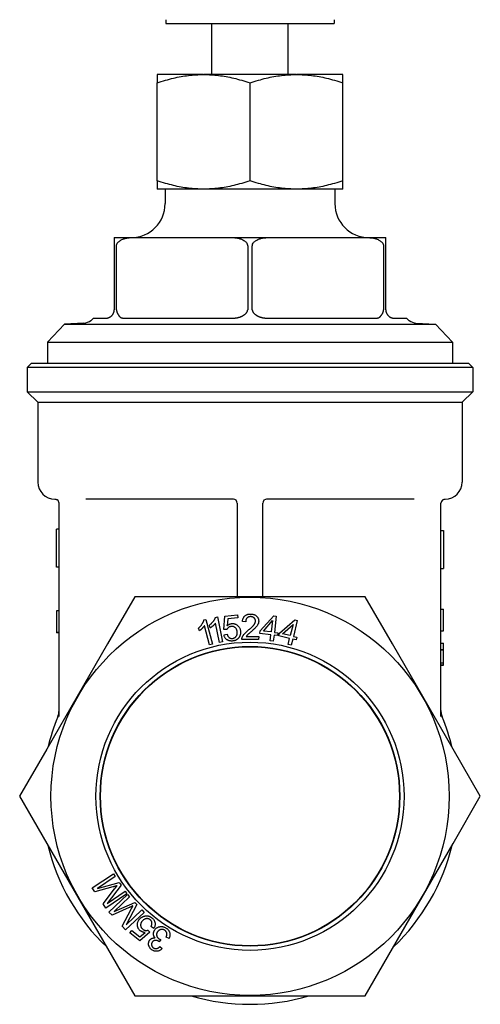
# Model space of a CAD drawing. Header units: millimetres. Extents: x 69 to 3789, y -13 to 412.
# Tile 4 of 8: x 418 to 472, y 142 to 258. Entities that reach past the tile are written whole.
import ezdxf

# ---------------------------------------------------------------- set-up
doc = ezdxf.new("R2010")
doc.units = ezdxf.units.MM
doc.layers.add('DETAIL', color=2, linetype='Continuous')

msp = doc.modelspace()

# ---------------------------------------------------------------- linework, layer by layer
at = {"layer": 'DETAIL'}
for p, q in [((435.25, 257.59), (435.25, 257.13)), ((455.05, 257.59), (455.05, 257.13)), ((435.25, 257.13), (455.05, 257.13)), ((440.65, 251.13), (440.65, 257.13)), ((449.65, 251.13), (449.65, 257.13)), ((434.2, 251.13), (434.2, 250.15)), ((439.64, 251.13), (434.2, 251.13)), ((439.64, 251.13), (439.71, 251.13)), ((450.59, 251.13), (439.71, 251.13)), ((450.59, 251.13), (450.66, 251.13)), ((456.1, 251.13), (450.66, 251.13)), ((456.1, 250.15), (456.1, 251.13)), ((434.2, 238.61), (434.2, 250.15)), ((445.15, 238.61), (445.15, 250.15)), ((456.1, 238.61), (456.1, 250.15)), ((434.2, 238.61), (434.2, 237.63)), ((456.1, 237.63), (456.1, 238.61)), ((439.64, 237.63), (434.2, 237.63)), ((435.15, 237.63), (435.15, 235.93)), ((439.71, 237.63), (439.64, 237.63)), ((450.59, 237.63), (439.71, 237.63)), ((450.66, 237.63), (450.59, 237.63)), ((456.1, 237.63), (450.66, 237.63)), ((455.15, 237.63), (455.15, 235.93)), ((429.15, 231.93), (429.15, 230.93)), ((429.15, 231.93), (431.4, 231.93)), ((431.4, 231.93), (442.89, 231.93)), ((442.89, 231.93), (447.4, 231.93)), ((447.4, 231.93), (458.89, 231.93)), ((458.89, 231.93), (461.15, 231.93)), ((461.15, 230.93), (461.15, 231.93)), ((429.15, 230.93), (429.15, 223.43)), ((429.42, 223.43), (429.42, 230.93)), ((444.88, 230.93), (444.88, 223.43)), ((445.42, 223.43), (445.42, 230.93)), ((460.88, 230.93), (460.88, 223.43)), ((461.15, 223.43), (461.15, 230.93)), ((423.29, 221.72), (421.3, 219.6)), ((425.59, 221.86), (423.29, 221.72)), ((423.29, 221.72), (467, 221.72)), ((426.68, 222.43), (428.15, 222.43)), ((430.39, 222.43), (442.91, 222.43)), ((447.39, 222.43), (459.91, 222.43)), ((462.15, 222.43), (463.62, 222.43)), ((464.7, 221.86), (467, 221.72)), ((467, 221.72), (469, 219.6)), ((421.3, 219.6), (469, 219.6)), ((421.3, 219.6), (421.3, 217.13)), ((469, 219.6), (469, 217.13)), ((419.4, 217.13), (418.9, 216.63)), ((419.4, 217.13), (470.9, 217.13)), ((470.9, 217.13), (471.4, 216.63)), ((471.4, 216.63), (418.9, 216.63)), ((418.9, 216.63), (418.9, 213.78)), ((471.4, 216.63), (471.4, 213.78)), ((418.9, 213.78), (471.4, 213.78)), ((420.15, 212.53), (418.9, 213.78)), ((470.15, 212.53), (471.4, 213.78)), ((420.15, 212.53), (470.15, 212.53)), ((420.15, 212.53), (420.15, 203.13)), ((470.15, 212.53), (470.15, 203.13)), ((422.65, 175.51), (422.65, 200.63)), ((443.22, 201.13), (425.81, 201.13)), ((443.65, 200.63), (443.65, 189.63)), ((446.65, 189.63), (446.65, 200.63)), ((464.48, 201.13), (447.08, 201.13)), ((467.65, 175.51), (467.65, 200.63)), ((422.35, 193.13), (422.35, 197.6)), ((422.65, 197.6), (422.35, 197.6)), ((467.65, 197.42), (467.95, 197.42)), ((467.95, 197.42), (467.95, 192.95)), ((422.65, 193.13), (422.35, 193.13)), ((467.65, 192.95), (467.95, 192.95)), ((431.58, 189.63), (428.37, 184.07)), ((438, 189.63), (431.58, 189.63)), ((452.29, 189.63), (438, 189.63)), ((458.72, 189.63), (452.29, 189.63)), ((461.93, 184.07), (458.72, 189.63)), ((422.35, 187.98), (422.35, 187.97)), ((422.65, 187.98), (422.35, 187.98)), ((422.35, 187.97), (422.35, 185.43)), ((422.65, 187.97), (422.35, 187.97)), ((467.65, 188.15), (467.95, 188.15)), ((467.95, 185.61), (467.95, 188.15)), ((439.72, 186.9), (439.95, 186.96)), ((439.95, 186.96), (440.74, 184.05)), ((441.08, 187.2), (441.32, 187.25)), ((441.32, 187.25), (441.91, 184.3)), ((442.07, 185.78), (442.19, 187.35)), ((442.19, 187.35), (443.67, 187.51)), ((442.52, 187.03), (442.45, 186.21)), ((443.71, 187.16), (442.52, 187.03)), ((443.67, 187.51), (443.71, 187.16)), ((444.64, 186.69), (444.26, 186.73)), ((446.36, 185.63), (447.95, 187.4)), ((446.72, 185.59), (447.81, 186.82)), ((447.81, 186.82), (447.65, 185.48)), ((447.95, 187.4), (448.25, 187.36)), ((448.25, 187.36), (448.02, 185.43)), ((448.64, 185.35), (450.42, 186.92)), ((450.72, 186.85), (450.26, 184.96)), ((450.42, 186.92), (450.72, 186.85)), ((439.18, 185.6), (439.08, 185.94)), ((440.38, 183.95), (439.77, 186.22)), ((440.45, 185.95), (440.38, 186.3)), ((441.55, 184.23), (441.09, 186.53)), ((442.42, 185.77), (442.07, 185.78)), ((446.32, 185.3), (446.36, 185.63)), ((447.65, 185.48), (446.72, 185.59)), ((448.99, 185.27), (450.22, 186.37)), ((450.22, 186.37), (449.9, 185.05)), ((467.65, 185.61), (467.95, 185.61)), ((422.65, 185.43), (422.35, 185.43)), ((422.35, 185.43), (422.35, 185.39)), ((422.65, 185.39), (422.35, 185.39)), ((442.07, 185.15), (442.45, 185.22)), ((446.16, 184.58), (444.18, 184.58)), ((444.7, 184.94), (446.17, 184.93)), ((446.17, 184.93), (446.16, 184.58)), ((447.61, 185.14), (446.32, 185.3)), ((447.53, 184.43), (447.61, 185.14)), ((447.89, 184.38), (447.53, 184.43)), ((447.98, 185.1), (447.89, 184.38)), ((448.38, 185.05), (447.98, 185.1)), ((448.02, 185.43), (448.42, 185.39)), ((448.42, 185.39), (448.38, 185.05)), ((448.56, 185.03), (448.64, 185.35)), ((449.82, 184.72), (448.56, 185.03)), ((449.9, 185.05), (448.99, 185.27)), ((449.66, 184.02), (449.82, 184.72)), ((450.18, 184.63), (450.01, 183.94)), ((450.58, 184.54), (450.18, 184.63)), ((450.26, 184.96), (450.65, 184.87)), ((450.65, 184.87), (450.58, 184.54)), ((428.37, 184.07), (421.22, 171.69)), ((440.74, 184.05), (440.38, 183.95)), ((441.91, 184.3), (441.55, 184.23)), ((450.01, 183.94), (449.66, 184.02)), ((469.07, 171.69), (461.93, 184.07)), ((467.65, 184.16), (467.95, 184.16)), ((467.65, 183.42), (467.95, 183.42)), ((467.65, 183.39), (467.95, 183.39)), ((467.95, 183.42), (467.95, 184.16)), ((467.95, 183.39), (467.95, 183.42)), ((467.95, 182.55), (467.95, 183.39)), ((467.95, 181.83), (467.95, 182.55)), ((467.65, 181.83), (467.95, 181.83)), ((467.65, 181.61), (467.95, 181.61)), ((467.65, 181.57), (467.95, 181.57)), ((467.95, 181.61), (467.95, 181.83)), ((467.95, 181.57), (467.95, 181.61)), ((421.22, 171.69), (418.01, 166.13)), ((472.28, 166.13), (469.07, 171.69)), ((418.01, 166.13), (421.22, 160.57)), ((469.07, 160.57), (472.28, 166.13)), ((421.22, 160.57), (428.37, 148.19)), ((461.93, 148.19), (469.07, 160.57)), ((426.56, 155.33), (429.05, 157)), ((429.26, 156.69), (427.18, 155.28)), ((429.05, 157), (429.26, 156.69)), ((428.99, 155.45), (426.86, 154.88)), ((427.18, 155.28), (429.75, 155.96)), ((429.95, 155.66), (428.32, 153.52)), ((429.75, 155.96), (429.95, 155.66)), ((426.86, 154.88), (426.56, 155.33)), ((427.83, 153.45), (429.2, 155.22)), ((430.65, 154.63), (428.16, 152.95)), ((428.32, 153.52), (430.44, 154.94)), ((428.52, 152.5), (430.71, 154.55)), ((430.97, 154.28), (429.14, 152.56)), ((430.44, 154.94), (430.65, 154.63)), ((430.71, 154.55), (430.97, 154.28)), ((428.16, 152.95), (427.83, 153.45)), ((429.14, 152.56), (431.57, 153.64)), ((431.81, 153.38), (430.55, 151)), ((431.57, 153.64), (431.81, 153.38)), ((428.89, 152.11), (428.52, 152.5)), ((430.9, 153.02), (428.89, 152.11)), ((430.07, 150.85), (431.14, 152.82)), ((432.67, 152.46), (430.48, 150.41)), ((430.55, 151), (432.41, 152.74)), ((432.41, 152.74), (432.67, 152.46)), ((430.48, 150.41), (430.07, 150.85)), ((433.81, 150.56), (433.48, 150.78)), ((431, 150.04), (431.22, 150.31)), ((432.16, 149.1), (431, 150.04)), ((431.22, 150.31), (432.15, 149.56)), ((432.15, 149.56), (432.78, 150.08)), ((433.35, 150.11), (432.16, 149.1)), ((433.12, 150.37), (433.35, 150.11)), ((434.66, 149.25), (434.46, 149)), ((434.53, 148.45), (434.81, 148.19)), ((435.61, 149.38), (435.28, 149.54)), ((428.37, 148.19), (431.58, 142.63)), ((458.72, 142.63), (461.93, 148.19)), ((431.58, 142.63), (438, 142.63)), ((438, 142.63), (452.29, 142.63)), ((452.29, 142.63), (458.72, 142.63))]:
    msp.add_line(p, q, dxfattribs=at)
at = {"layer": 'DETAIL', "flags": 128}
for points in [[(434.2, 250.15), (434.45, 250.23), (434.7, 250.31), (434.94, 250.39), (435.18, 250.46), (435.42, 250.52), (435.65, 250.59), (435.88, 250.65), (436.12, 250.7), (436.34, 250.75), (436.57, 250.8), (436.79, 250.85), (437.02, 250.89), (437.24, 250.93), (437.46, 250.96), (437.68, 250.99), (437.9, 251.02), (438.12, 251.05), (438.33, 251.07), (438.55, 251.09), (438.77, 251.1), (438.99, 251.11), (439.2, 251.12), (439.42, 251.13), (439.64, 251.13)], [(439.71, 251.13), (439.93, 251.13), (440.14, 251.12), (440.36, 251.11), (440.58, 251.1), (440.79, 251.09), (441.01, 251.07), (441.23, 251.05), (441.45, 251.02), (441.67, 250.99), (441.89, 250.96), (442.11, 250.93), (442.33, 250.89), (442.55, 250.85), (442.78, 250.8), (443, 250.75), (443.23, 250.7), (443.46, 250.65), (443.69, 250.59), (443.93, 250.52), (444.17, 250.46), (444.41, 250.39), (444.65, 250.31), (444.9, 250.23), (445.15, 250.15)], [(445.15, 250.15), (445.4, 250.23), (445.65, 250.31), (445.89, 250.39), (446.13, 250.46), (446.37, 250.52), (446.6, 250.59), (446.83, 250.65), (447.07, 250.7), (447.29, 250.75), (447.52, 250.8), (447.74, 250.85), (447.97, 250.89), (448.19, 250.93), (448.41, 250.96), (448.63, 250.99), (448.85, 251.02), (449.07, 251.05), (449.28, 251.07), (449.5, 251.09), (449.72, 251.1), (449.94, 251.11), (450.15, 251.12), (450.37, 251.13), (450.59, 251.13)], [(450.66, 251.13), (450.88, 251.13), (451.09, 251.12), (451.31, 251.11), (451.53, 251.1), (451.74, 251.09), (451.96, 251.07), (452.18, 251.05), (452.4, 251.02), (452.62, 250.99), (452.84, 250.96), (453.06, 250.93), (453.28, 250.89), (453.5, 250.85), (453.73, 250.8), (453.95, 250.75), (454.18, 250.7), (454.41, 250.65), (454.64, 250.59), (454.88, 250.52), (455.12, 250.46), (455.36, 250.39), (455.6, 250.31), (455.85, 250.23), (456.1, 250.15)], [(439.64, 237.63), (439.42, 237.63), (439.2, 237.64), (438.99, 237.65), (438.77, 237.66), (438.55, 237.67), (438.33, 237.69), (438.12, 237.72), (437.9, 237.74), (437.68, 237.77), (437.46, 237.8), (437.24, 237.84), (437.02, 237.87), (436.79, 237.92), (436.57, 237.96), (436.34, 238.01), (436.12, 238.06), (435.88, 238.12), (435.65, 238.18), (435.42, 238.24), (435.18, 238.3), (434.94, 238.38), (434.7, 238.45), (434.45, 238.53), (434.2, 238.61)], [(445.15, 238.61), (444.9, 238.53), (444.65, 238.45), (444.41, 238.38), (444.17, 238.3), (443.93, 238.24), (443.69, 238.18), (443.46, 238.12), (443.23, 238.06), (443, 238.01), (442.78, 237.96), (442.55, 237.92), (442.33, 237.87), (442.11, 237.84), (441.89, 237.8), (441.67, 237.77), (441.45, 237.74), (441.23, 237.72), (441.01, 237.69), (440.79, 237.67), (440.58, 237.66), (440.36, 237.65), (440.14, 237.64), (439.93, 237.63), (439.71, 237.63)], [(450.59, 237.63), (450.37, 237.63), (450.15, 237.64), (449.94, 237.65), (449.72, 237.66), (449.5, 237.67), (449.28, 237.69), (449.07, 237.72), (448.85, 237.74), (448.63, 237.77), (448.41, 237.8), (448.19, 237.84), (447.97, 237.87), (447.74, 237.92), (447.52, 237.96), (447.29, 238.01), (447.07, 238.06), (446.83, 238.12), (446.6, 238.18), (446.37, 238.24), (446.13, 238.3), (445.89, 238.38), (445.65, 238.45), (445.4, 238.53), (445.15, 238.61)], [(456.1, 238.61), (455.85, 238.53), (455.6, 238.45), (455.36, 238.38), (455.12, 238.3), (454.88, 238.24), (454.64, 238.18), (454.41, 238.12), (454.18, 238.06), (453.95, 238.01), (453.73, 237.96), (453.5, 237.92), (453.28, 237.87), (453.06, 237.84), (452.84, 237.8), (452.62, 237.77), (452.4, 237.74), (452.18, 237.72), (451.96, 237.69), (451.74, 237.67), (451.53, 237.66), (451.31, 237.65), (451.09, 237.64), (450.88, 237.63), (450.66, 237.63)], [(429.42, 230.93), (429.43, 231.04), (429.46, 231.15), (429.51, 231.25), (429.57, 231.33), (429.64, 231.41), (429.72, 231.48), (429.8, 231.54), (429.89, 231.6), (429.97, 231.65), (430.06, 231.69), (430.15, 231.73), (430.24, 231.76), (430.33, 231.79), (430.43, 231.82), (430.53, 231.84), (430.62, 231.86), (430.72, 231.88), (430.82, 231.89), (430.92, 231.91), (431.02, 231.92), (431.12, 231.92), (431.22, 231.93), (431.31, 231.93), (431.4, 231.93)], [(442.89, 231.93), (442.99, 231.93), (443.08, 231.93), (443.18, 231.92), (443.28, 231.92), (443.37, 231.91), (443.47, 231.89), (443.57, 231.88), (443.67, 231.86), (443.77, 231.84), (443.87, 231.82), (443.96, 231.79), (444.06, 231.76), (444.15, 231.73), (444.24, 231.69), (444.32, 231.65), (444.41, 231.6), (444.49, 231.54), (444.58, 231.48), (444.66, 231.41), (444.73, 231.33), (444.78, 231.25), (444.83, 231.15), (444.87, 231.04), (444.88, 230.93)], [(445.42, 230.93), (445.43, 231.04), (445.46, 231.15), (445.51, 231.25), (445.57, 231.33), (445.64, 231.41), (445.72, 231.48), (445.8, 231.54), (445.88, 231.6), (445.97, 231.64), (446.06, 231.69), (446.16, 231.73), (446.25, 231.76), (446.34, 231.79), (446.43, 231.82), (446.52, 231.84), (446.62, 231.86), (446.72, 231.88), (446.82, 231.89), (446.92, 231.9), (447.02, 231.91), (447.12, 231.92), (447.21, 231.93), (447.31, 231.93), (447.4, 231.93)], [(458.89, 231.93), (458.99, 231.93), (459.08, 231.93), (459.18, 231.92), (459.28, 231.91), (459.38, 231.9), (459.48, 231.89), (459.58, 231.88), (459.68, 231.86), (459.77, 231.84), (459.87, 231.82), (459.96, 231.79), (460.05, 231.76), (460.14, 231.73), (460.23, 231.69), (460.33, 231.64), (460.42, 231.6), (460.5, 231.54), (460.58, 231.48), (460.65, 231.41), (460.73, 231.33), (460.79, 231.25), (460.83, 231.15), (460.87, 231.04), (460.88, 230.93)], [(428.53, 222.5), (428.55, 222.52), (428.57, 222.53), (428.6, 222.54), (428.62, 222.55), (428.64, 222.56), (428.67, 222.58), (428.69, 222.59), (428.71, 222.6), (428.73, 222.62), (428.75, 222.63), (428.77, 222.65), (428.79, 222.67), (428.81, 222.69), (428.83, 222.7), (428.85, 222.72), (428.87, 222.74), (428.89, 222.76), (428.91, 222.78), (428.92, 222.8), (428.94, 222.82), (428.95, 222.84), (428.97, 222.86), (428.98, 222.88), (429, 222.9)], [(429, 222.9), (429.01, 222.92), (429.02, 222.93), (429.03, 222.95), (429.04, 222.97), (429.04, 222.99), (429.05, 223.01), (429.06, 223.02), (429.07, 223.04), (429.08, 223.06), (429.09, 223.08), (429.09, 223.11), (429.1, 223.13), (429.11, 223.15), (429.11, 223.18), (429.12, 223.2), (429.13, 223.22), (429.13, 223.25), (429.14, 223.28), (429.14, 223.3), (429.14, 223.33), (429.14, 223.35), (429.15, 223.38), (429.15, 223.41), (429.15, 223.43)], [(429.42, 223.43), (429.42, 223.41), (429.42, 223.38), (429.42, 223.35), (429.43, 223.33), (429.43, 223.3), (429.43, 223.28), (429.44, 223.25), (429.44, 223.23), (429.45, 223.21), (429.45, 223.18), (429.46, 223.16), (429.47, 223.14), (429.47, 223.11), (429.48, 223.09), (429.49, 223.07), (429.5, 223.05), (429.51, 223.03), (429.52, 223.01), (429.53, 222.99), (429.54, 222.97), (429.55, 222.95), (429.56, 222.94), (429.57, 222.92), (429.58, 222.9)], [(429.58, 222.9), (429.6, 222.88), (429.62, 222.86), (429.63, 222.83), (429.64, 222.81), (429.66, 222.79), (429.67, 222.77), (429.69, 222.75), (429.7, 222.73), (429.72, 222.71), (429.73, 222.7), (429.74, 222.68), (429.76, 222.66), (429.77, 222.65), (429.79, 222.63), (429.8, 222.61), (429.82, 222.6), (429.83, 222.59), (429.85, 222.57), (429.86, 222.56), (429.88, 222.55), (429.9, 222.53), (429.92, 222.52), (429.93, 222.51), (429.95, 222.5)], [(443.72, 222.5), (443.76, 222.51), (443.81, 222.53), (443.85, 222.54), (443.89, 222.55), (443.93, 222.56), (443.97, 222.57), (444.01, 222.59), (444.04, 222.6), (444.08, 222.62), (444.12, 222.63), (444.15, 222.65), (444.19, 222.67), (444.22, 222.68), (444.25, 222.7), (444.29, 222.72), (444.32, 222.74), (444.35, 222.76), (444.38, 222.78), (444.41, 222.8), (444.44, 222.82), (444.47, 222.84), (444.5, 222.86), (444.53, 222.88), (444.56, 222.9)], [(444.56, 222.9), (444.58, 222.92), (444.6, 222.94), (444.62, 222.95), (444.64, 222.97), (444.66, 222.99), (444.68, 223.01), (444.7, 223.03), (444.72, 223.05), (444.73, 223.07), (444.75, 223.09), (444.77, 223.11), (444.78, 223.13), (444.79, 223.15), (444.81, 223.17), (444.82, 223.2), (444.83, 223.22), (444.84, 223.25), (444.85, 223.27), (444.86, 223.3), (444.87, 223.33), (444.87, 223.35), (444.87, 223.38), (444.88, 223.41), (444.88, 223.43)], [(445.42, 223.43), (445.42, 223.41), (445.42, 223.38), (445.43, 223.35), (445.43, 223.33), (445.44, 223.3), (445.44, 223.28), (445.45, 223.25), (445.46, 223.23), (445.47, 223.21), (445.48, 223.18), (445.5, 223.16), (445.51, 223.14), (445.53, 223.11), (445.54, 223.09), (445.56, 223.07), (445.58, 223.05), (445.59, 223.03), (445.61, 223.01), (445.63, 222.99), (445.65, 222.97), (445.67, 222.95), (445.69, 222.94), (445.71, 222.92), (445.74, 222.9)], [(445.74, 222.9), (445.77, 222.88), (445.8, 222.86), (445.83, 222.83), (445.86, 222.81), (445.89, 222.79), (445.92, 222.77), (445.95, 222.75), (445.98, 222.73), (446.02, 222.72), (446.05, 222.7), (446.08, 222.68), (446.12, 222.66), (446.15, 222.65), (446.19, 222.63), (446.22, 222.61), (446.26, 222.6), (446.3, 222.59), (446.33, 222.57), (446.37, 222.56), (446.41, 222.55), (446.45, 222.54), (446.49, 222.52), (446.53, 222.51), (446.58, 222.5)], [(460.34, 222.5), (460.36, 222.51), (460.38, 222.53), (460.4, 222.54), (460.42, 222.55), (460.44, 222.56), (460.45, 222.57), (460.47, 222.59), (460.48, 222.6), (460.5, 222.62), (460.51, 222.63), (460.53, 222.65), (460.54, 222.67), (460.56, 222.68), (460.57, 222.7), (460.58, 222.72), (460.6, 222.74), (460.61, 222.76), (460.62, 222.78), (460.64, 222.8), (460.65, 222.82), (460.67, 222.84), (460.68, 222.86), (460.7, 222.88), (460.71, 222.9)], [(460.71, 222.9), (460.72, 222.92), (460.73, 222.94), (460.75, 222.95), (460.76, 222.97), (460.77, 222.99), (460.78, 223.01), (460.79, 223.03), (460.79, 223.05), (460.8, 223.07), (460.81, 223.09), (460.82, 223.11), (460.83, 223.13), (460.83, 223.15), (460.84, 223.17), (460.85, 223.2), (460.85, 223.22), (460.86, 223.25), (460.86, 223.27), (460.87, 223.3), (460.87, 223.33), (460.87, 223.35), (460.88, 223.38), (460.88, 223.41), (460.88, 223.43)], [(461.15, 223.43), (461.15, 223.41), (461.15, 223.38), (461.15, 223.35), (461.15, 223.33), (461.16, 223.3), (461.16, 223.28), (461.16, 223.25), (461.17, 223.23), (461.17, 223.21), (461.18, 223.18), (461.19, 223.16), (461.19, 223.14), (461.2, 223.11), (461.21, 223.09), (461.22, 223.07), (461.22, 223.05), (461.23, 223.03), (461.24, 223.01), (461.25, 222.99), (461.26, 222.97), (461.27, 222.95), (461.28, 222.94), (461.29, 222.92), (461.3, 222.9)], [(461.3, 222.9), (461.31, 222.88), (461.33, 222.86), (461.34, 222.84), (461.36, 222.82), (461.38, 222.8), (461.39, 222.78), (461.41, 222.76), (461.43, 222.74), (461.45, 222.72), (461.47, 222.7), (461.49, 222.68), (461.51, 222.66), (461.53, 222.65), (461.55, 222.63), (461.57, 222.62), (461.59, 222.6), (461.61, 222.59), (461.63, 222.57), (461.66, 222.56), (461.68, 222.55), (461.7, 222.54), (461.72, 222.53), (461.75, 222.51), (461.77, 222.5)], [(428.15, 222.43), (428.16, 222.43), (428.18, 222.43), (428.19, 222.43), (428.2, 222.43), (428.22, 222.43), (428.23, 222.43), (428.25, 222.44), (428.26, 222.44), (428.28, 222.44), (428.29, 222.44), (428.31, 222.44), (428.33, 222.45), (428.34, 222.45), (428.36, 222.45), (428.37, 222.46), (428.39, 222.46), (428.41, 222.46), (428.42, 222.47), (428.44, 222.47), (428.46, 222.48), (428.47, 222.49), (428.49, 222.49), (428.51, 222.5), (428.53, 222.5)], [(429.95, 222.5), (429.97, 222.5), (429.98, 222.49), (430, 222.49), (430.01, 222.48), (430.03, 222.47), (430.05, 222.47), (430.07, 222.46), (430.08, 222.46), (430.1, 222.46), (430.12, 222.45), (430.14, 222.45), (430.16, 222.45), (430.17, 222.44), (430.19, 222.44), (430.21, 222.44), (430.23, 222.44), (430.25, 222.44), (430.27, 222.43), (430.29, 222.43), (430.31, 222.43), (430.33, 222.43), (430.35, 222.43), (430.37, 222.43), (430.39, 222.43)], [(442.91, 222.43), (442.94, 222.43), (442.98, 222.43), (443.01, 222.43), (443.05, 222.43), (443.08, 222.43), (443.12, 222.43), (443.15, 222.44), (443.19, 222.44), (443.22, 222.44), (443.26, 222.44), (443.29, 222.44), (443.33, 222.45), (443.36, 222.45), (443.4, 222.45), (443.43, 222.46), (443.46, 222.46), (443.5, 222.47), (443.53, 222.47), (443.56, 222.48), (443.59, 222.48), (443.63, 222.49), (443.66, 222.49), (443.69, 222.5), (443.72, 222.5)], [(446.58, 222.5), (446.61, 222.5), (446.64, 222.49), (446.67, 222.49), (446.71, 222.48), (446.74, 222.47), (446.78, 222.47), (446.81, 222.46), (446.84, 222.46), (446.88, 222.46), (446.91, 222.45), (446.94, 222.45), (446.98, 222.45), (447.01, 222.44), (447.05, 222.44), (447.08, 222.44), (447.11, 222.44), (447.15, 222.44), (447.18, 222.43), (447.22, 222.43), (447.25, 222.43), (447.29, 222.43), (447.32, 222.43), (447.36, 222.43), (447.39, 222.43)], [(459.91, 222.43), (459.93, 222.43), (459.95, 222.43), (459.97, 222.43), (459.99, 222.43), (460.01, 222.43), (460.03, 222.43), (460.05, 222.44), (460.07, 222.44), (460.09, 222.44), (460.11, 222.44), (460.13, 222.44), (460.15, 222.45), (460.17, 222.45), (460.18, 222.45), (460.2, 222.46), (460.22, 222.46), (460.24, 222.47), (460.25, 222.47), (460.27, 222.48), (460.28, 222.48), (460.3, 222.49), (460.31, 222.49), (460.33, 222.5), (460.34, 222.5)], [(461.77, 222.5), (461.79, 222.5), (461.81, 222.49), (461.82, 222.49), (461.84, 222.48), (461.86, 222.47), (461.87, 222.47), (461.89, 222.47), (461.91, 222.46), (461.92, 222.46), (461.94, 222.45), (461.95, 222.45), (461.97, 222.45), (461.99, 222.44), (462, 222.44), (462.02, 222.44), (462.03, 222.44), (462.05, 222.44), (462.06, 222.43), (462.08, 222.43), (462.09, 222.43), (462.11, 222.43), (462.12, 222.43), (462.13, 222.43), (462.15, 222.43)], [(422.15, 201.13), (422.15, 201.13), (422.15, 201.13), (422.15, 201.13), (422.16, 201.13), (422.16, 201.13), (422.17, 201.13), (422.17, 201.13), (422.18, 201.13), (422.19, 201.13), (422.2, 201.13), (422.21, 201.13), (422.22, 201.13), (422.24, 201.13), (422.25, 201.12), (422.26, 201.12), (422.28, 201.12), (422.3, 201.11), (422.32, 201.11), (422.33, 201.1), (422.35, 201.09), (422.37, 201.08), (422.39, 201.07), (422.42, 201.06), (422.44, 201.04)], [(467.86, 201.04), (467.88, 201.05), (467.9, 201.07), (467.92, 201.08), (467.94, 201.09), (467.96, 201.1), (467.98, 201.1), (468, 201.11), (468.02, 201.11), (468.03, 201.12), (468.05, 201.12), (468.06, 201.12), (468.07, 201.13), (468.09, 201.13), (468.1, 201.13), (468.11, 201.13), (468.12, 201.13), (468.12, 201.13), (468.13, 201.13), (468.14, 201.13), (468.14, 201.13), (468.14, 201.13), (468.15, 201.13), (468.15, 201.13), (468.15, 201.13)], [(439.08, 185.94), (439.13, 185.98), (439.17, 186.02), (439.21, 186.06), (439.25, 186.1), (439.28, 186.13), (439.32, 186.17), (439.36, 186.21), (439.39, 186.26), (439.42, 186.3), (439.45, 186.34), (439.48, 186.38), (439.51, 186.42), (439.54, 186.47), (439.57, 186.51), (439.59, 186.55), (439.61, 186.59), (439.63, 186.63), (439.65, 186.67), (439.67, 186.71), (439.68, 186.75), (439.69, 186.79), (439.71, 186.82), (439.72, 186.86), (439.72, 186.9)], [(440.38, 186.3), (440.43, 186.33), (440.47, 186.37), (440.51, 186.4), (440.56, 186.44), (440.6, 186.47), (440.63, 186.51), (440.67, 186.55), (440.71, 186.59), (440.74, 186.63), (440.78, 186.67), (440.81, 186.71), (440.84, 186.75), (440.87, 186.79), (440.9, 186.83), (440.93, 186.87), (440.95, 186.91), (440.98, 186.95), (441, 186.99), (441.02, 187.02), (441.03, 187.06), (441.05, 187.1), (441.06, 187.13), (441.07, 187.17), (441.08, 187.2)], [(444.26, 186.73), (444.27, 186.8), (444.28, 186.86), (444.29, 186.93), (444.31, 186.99), (444.33, 187.05), (444.35, 187.1), (444.38, 187.15), (444.41, 187.2), (444.44, 187.25), (444.48, 187.29), (444.51, 187.33), (444.55, 187.37), (444.6, 187.41), (444.64, 187.44), (444.69, 187.47), (444.74, 187.5), (444.8, 187.52), (444.85, 187.54), (444.91, 187.56), (444.97, 187.57), (445.03, 187.58), (445.1, 187.59), (445.17, 187.59), (445.24, 187.59)], [(445.23, 187.29), (445.18, 187.29), (445.14, 187.28), (445.1, 187.28), (445.06, 187.27), (445.02, 187.26), (444.99, 187.25), (444.95, 187.23), (444.92, 187.22), (444.89, 187.2), (444.86, 187.18), (444.83, 187.16), (444.8, 187.13), (444.78, 187.1), (444.75, 187.07), (444.73, 187.04), (444.71, 187.01), (444.7, 186.98), (444.68, 186.94), (444.67, 186.9), (444.66, 186.86), (444.65, 186.82), (444.64, 186.78), (444.64, 186.74), (444.64, 186.69)], [(444.95, 185.69), (445.03, 185.76), (445.11, 185.82), (445.18, 185.88), (445.25, 185.94), (445.31, 186), (445.36, 186.05), (445.42, 186.1), (445.47, 186.15), (445.51, 186.2), (445.55, 186.24), (445.58, 186.28), (445.62, 186.32), (445.64, 186.36), (445.67, 186.4), (445.69, 186.44), (445.71, 186.48), (445.73, 186.51), (445.75, 186.55), (445.76, 186.59), (445.77, 186.62), (445.78, 186.66), (445.78, 186.7), (445.79, 186.73), (445.79, 186.77)], [(445.79, 186.77), (445.79, 186.8), (445.78, 186.84), (445.78, 186.87), (445.77, 186.91), (445.76, 186.94), (445.75, 186.97), (445.74, 187), (445.72, 187.03), (445.7, 187.06), (445.68, 187.08), (445.66, 187.11), (445.63, 187.14), (445.61, 187.16), (445.58, 187.18), (445.55, 187.2), (445.52, 187.22), (445.49, 187.24), (445.45, 187.25), (445.42, 187.26), (445.38, 187.27), (445.35, 187.28), (445.31, 187.28), (445.27, 187.29), (445.23, 187.29)], [(445.24, 187.59), (445.31, 187.59), (445.38, 187.59), (445.44, 187.58), (445.5, 187.56), (445.57, 187.55), (445.62, 187.53), (445.68, 187.51), (445.73, 187.48), (445.78, 187.46), (445.83, 187.42), (445.88, 187.39), (445.92, 187.35), (445.96, 187.31), (446, 187.27), (446.03, 187.22), (446.06, 187.18), (446.08, 187.13), (446.11, 187.08), (446.13, 187.03), (446.14, 186.98), (446.15, 186.93), (446.16, 186.87), (446.17, 186.81), (446.17, 186.76)], [(446.17, 186.76), (446.17, 186.71), (446.16, 186.67), (446.16, 186.62), (446.15, 186.58), (446.14, 186.53), (446.13, 186.49), (446.11, 186.45), (446.09, 186.4), (446.07, 186.36), (446.05, 186.31), (446.02, 186.27), (446, 186.22), (445.96, 186.18), (445.93, 186.13), (445.89, 186.08), (445.85, 186.04), (445.8, 185.99), (445.75, 185.93), (445.69, 185.87), (445.62, 185.81), (445.54, 185.74), (445.46, 185.67), (445.37, 185.59), (445.28, 185.51)], [(439.77, 186.22), (439.75, 186.19), (439.74, 186.17), (439.72, 186.14), (439.7, 186.11), (439.68, 186.09), (439.66, 186.06), (439.63, 186.03), (439.61, 186), (439.58, 185.97), (439.56, 185.94), (439.53, 185.91), (439.5, 185.89), (439.47, 185.86), (439.44, 185.83), (439.41, 185.8), (439.39, 185.77), (439.36, 185.75), (439.33, 185.72), (439.3, 185.7), (439.28, 185.68), (439.25, 185.66), (439.23, 185.64), (439.2, 185.62), (439.18, 185.6)], [(441.09, 186.53), (441.07, 186.5), (441.05, 186.48), (441.03, 186.45), (441.01, 186.43), (440.99, 186.4), (440.96, 186.37), (440.94, 186.35), (440.91, 186.32), (440.88, 186.29), (440.86, 186.27), (440.83, 186.24), (440.8, 186.21), (440.76, 186.18), (440.73, 186.16), (440.7, 186.13), (440.67, 186.11), (440.64, 186.08), (440.62, 186.06), (440.59, 186.04), (440.56, 186.02), (440.53, 186), (440.51, 185.98), (440.48, 185.96), (440.45, 185.95)], [(442.93, 186.13), (442.9, 186.12), (442.87, 186.12), (442.84, 186.11), (442.82, 186.1), (442.79, 186.1), (442.76, 186.09), (442.74, 186.08), (442.71, 186.07), (442.69, 186.05), (442.66, 186.04), (442.64, 186.03), (442.62, 186.01), (442.6, 185.99), (442.58, 185.98), (442.56, 185.96), (442.54, 185.94), (442.52, 185.92), (442.5, 185.9), (442.49, 185.88), (442.47, 185.86), (442.46, 185.84), (442.44, 185.82), (442.43, 185.8), (442.42, 185.77)], [(442.45, 186.21), (442.47, 186.23), (442.49, 186.25), (442.51, 186.26), (442.53, 186.28), (442.55, 186.29), (442.58, 186.31), (442.6, 186.32), (442.62, 186.33), (442.64, 186.35), (442.66, 186.36), (442.69, 186.37), (442.71, 186.38), (442.73, 186.39), (442.75, 186.4), (442.78, 186.41), (442.8, 186.42), (442.82, 186.42), (442.85, 186.43), (442.87, 186.44), (442.9, 186.44), (442.92, 186.45), (442.94, 186.45), (442.97, 186.46), (442.99, 186.46)], [(443.64, 185.52), (443.63, 185.57), (443.62, 185.62), (443.61, 185.66), (443.6, 185.71), (443.58, 185.75), (443.57, 185.79), (443.55, 185.83), (443.52, 185.87), (443.5, 185.9), (443.47, 185.94), (443.44, 185.97), (443.41, 185.99), (443.38, 186.02), (443.34, 186.04), (443.31, 186.06), (443.27, 186.08), (443.23, 186.1), (443.19, 186.11), (443.15, 186.12), (443.11, 186.12), (443.07, 186.13), (443.02, 186.13), (442.98, 186.13), (442.93, 186.13)], [(442.99, 186.46), (443.06, 186.46), (443.12, 186.47), (443.18, 186.46), (443.24, 186.46), (443.3, 186.45), (443.36, 186.43), (443.42, 186.41), (443.47, 186.39), (443.53, 186.36), (443.58, 186.33), (443.63, 186.3), (443.68, 186.26), (443.73, 186.22), (443.77, 186.17), (443.81, 186.13), (443.85, 186.08), (443.89, 186.03), (443.92, 185.97), (443.94, 185.92), (443.97, 185.86), (443.99, 185.8), (444, 185.73), (444.02, 185.66), (444.03, 185.59)], [(444.03, 185.59), (444.03, 185.56), (444.03, 185.53), (444.03, 185.49), (444.03, 185.46), (444.03, 185.43), (444.03, 185.4), (444.03, 185.36), (444.03, 185.33), (444.02, 185.3), (444.02, 185.27), (444.01, 185.24), (444.01, 185.21), (444, 185.18), (443.99, 185.15), (443.98, 185.12), (443.97, 185.09), (443.96, 185.06), (443.95, 185.03), (443.94, 185), (443.93, 184.98), (443.91, 184.95), (443.9, 184.92), (443.88, 184.89), (443.87, 184.87)], [(444.23, 184.84), (444.24, 184.87), (444.25, 184.91), (444.27, 184.94), (444.29, 184.98), (444.31, 185.01), (444.33, 185.04), (444.35, 185.08), (444.37, 185.11), (444.39, 185.14), (444.42, 185.17), (444.44, 185.21), (444.47, 185.24), (444.5, 185.27), (444.53, 185.31), (444.56, 185.34), (444.6, 185.38), (444.64, 185.41), (444.68, 185.45), (444.72, 185.49), (444.76, 185.53), (444.81, 185.57), (444.85, 185.61), (444.9, 185.65), (444.95, 185.69)], [(443.12, 184.42), (443.06, 184.41), (442.99, 184.41), (442.93, 184.41), (442.87, 184.42), (442.81, 184.42), (442.75, 184.44), (442.69, 184.45), (442.64, 184.47), (442.58, 184.49), (442.53, 184.51), (442.48, 184.54), (442.43, 184.57), (442.39, 184.61), (442.34, 184.64), (442.3, 184.68), (442.27, 184.73), (442.23, 184.77), (442.2, 184.82), (442.17, 184.87), (442.15, 184.92), (442.12, 184.97), (442.1, 185.03), (442.09, 185.09), (442.07, 185.15)], [(442.45, 185.22), (442.47, 185.17), (442.48, 185.13), (442.5, 185.09), (442.51, 185.05), (442.53, 185.02), (442.55, 184.98), (442.57, 184.95), (442.6, 184.92), (442.62, 184.89), (442.64, 184.86), (442.67, 184.84), (442.7, 184.82), (442.73, 184.8), (442.76, 184.78), (442.79, 184.77), (442.82, 184.75), (442.85, 184.74), (442.88, 184.73), (442.91, 184.72), (442.95, 184.72), (442.98, 184.72), (443.02, 184.71), (443.05, 184.72), (443.09, 184.72)], [(443.09, 184.72), (443.13, 184.72), (443.17, 184.73), (443.22, 184.75), (443.25, 184.76), (443.29, 184.78), (443.33, 184.8), (443.36, 184.82), (443.4, 184.84), (443.43, 184.87), (443.46, 184.9), (443.49, 184.93), (443.52, 184.97), (443.54, 185.01), (443.56, 185.04), (443.58, 185.08), (443.6, 185.13), (443.62, 185.17), (443.63, 185.22), (443.64, 185.26), (443.64, 185.31), (443.65, 185.36), (443.65, 185.41), (443.64, 185.46), (443.64, 185.52)], [(443.87, 184.87), (443.84, 184.83), (443.82, 184.8), (443.8, 184.77), (443.78, 184.74), (443.75, 184.72), (443.73, 184.69), (443.7, 184.67), (443.67, 184.64), (443.65, 184.62), (443.62, 184.6), (443.59, 184.58), (443.56, 184.56), (443.53, 184.54), (443.49, 184.52), (443.46, 184.51), (443.43, 184.49), (443.39, 184.48), (443.36, 184.47), (443.32, 184.46), (443.28, 184.45), (443.24, 184.44), (443.2, 184.43), (443.16, 184.42), (443.12, 184.42)], [(444.18, 184.58), (444.18, 184.6), (444.18, 184.61), (444.18, 184.62), (444.18, 184.63), (444.18, 184.64), (444.18, 184.65), (444.18, 184.66), (444.18, 184.67), (444.19, 184.68), (444.19, 184.69), (444.19, 184.7), (444.19, 184.72), (444.19, 184.73), (444.19, 184.74), (444.2, 184.75), (444.2, 184.76), (444.2, 184.77), (444.21, 184.78), (444.21, 184.79), (444.21, 184.8), (444.21, 184.81), (444.22, 184.82), (444.22, 184.83), (444.23, 184.84)], [(445.28, 185.51), (445.22, 185.47), (445.17, 185.42), (445.13, 185.38), (445.08, 185.35), (445.04, 185.31), (445.01, 185.28), (444.97, 185.25), (444.94, 185.22), (444.91, 185.2), (444.89, 185.17), (444.87, 185.15), (444.85, 185.14), (444.84, 185.12), (444.82, 185.1), (444.81, 185.09), (444.79, 185.07), (444.78, 185.05), (444.77, 185.04), (444.75, 185.02), (444.74, 185), (444.73, 184.99), (444.72, 184.97), (444.71, 184.95), (444.7, 184.94)], [(467.65, 176.23), (467.69, 175.84), (467.8, 175.47)], [(429.48, 155.59), (429.47, 155.59), (429.45, 155.58), (429.44, 155.58), (429.42, 155.57), (429.41, 155.57), (429.39, 155.56), (429.37, 155.56), (429.36, 155.55), (429.34, 155.55), (429.32, 155.54), (429.3, 155.54), (429.28, 155.53), (429.26, 155.53), (429.24, 155.52), (429.22, 155.51), (429.19, 155.51), (429.17, 155.5), (429.15, 155.5), (429.12, 155.49), (429.1, 155.48), (429.07, 155.48), (429.05, 155.47), (429.02, 155.46), (428.99, 155.45)], [(429.2, 155.22), (429.21, 155.24), (429.23, 155.26), (429.24, 155.28), (429.26, 155.3), (429.27, 155.32), (429.28, 155.34), (429.3, 155.36), (429.31, 155.37), (429.33, 155.39), (429.34, 155.41), (429.35, 155.42), (429.36, 155.44), (429.37, 155.45), (429.39, 155.47), (429.4, 155.48), (429.41, 155.5), (429.42, 155.51), (429.43, 155.52), (429.44, 155.53), (429.45, 155.55), (429.46, 155.56), (429.47, 155.57), (429.47, 155.58), (429.48, 155.59)], [(431.36, 153.23), (431.35, 153.22), (431.34, 153.22), (431.32, 153.21), (431.31, 153.2), (431.29, 153.19), (431.28, 153.19), (431.26, 153.18), (431.24, 153.17), (431.23, 153.16), (431.21, 153.16), (431.19, 153.15), (431.17, 153.14), (431.15, 153.13), (431.13, 153.12), (431.11, 153.11), (431.09, 153.1), (431.07, 153.09), (431.05, 153.08), (431.02, 153.07), (431, 153.06), (430.98, 153.05), (430.95, 153.04), (430.93, 153.03), (430.9, 153.02)], [(431.14, 152.82), (431.15, 152.84), (431.16, 152.86), (431.17, 152.89), (431.18, 152.91), (431.2, 152.93), (431.21, 152.95), (431.22, 152.97), (431.23, 152.99), (431.24, 153.01), (431.25, 153.02), (431.26, 153.04), (431.27, 153.06), (431.28, 153.08), (431.29, 153.09), (431.29, 153.11), (431.3, 153.12), (431.31, 153.14), (431.32, 153.15), (431.33, 153.17), (431.33, 153.18), (431.34, 153.19), (431.35, 153.21), (431.36, 153.22), (431.36, 153.23)], [(432.11, 151.63), (432.13, 151.66), (432.16, 151.69), (432.18, 151.71), (432.2, 151.73), (432.23, 151.76), (432.25, 151.78), (432.27, 151.8), (432.3, 151.82), (432.32, 151.84), (432.35, 151.86), (432.37, 151.88), (432.4, 151.89), (432.43, 151.91), (432.45, 151.92), (432.48, 151.94), (432.51, 151.95), (432.54, 151.97), (432.56, 151.98), (432.59, 151.99), (432.62, 152), (432.65, 152.01), (432.68, 152.02), (432.71, 152.03), (432.74, 152.03)], [(432.74, 152.03), (432.78, 152.04), (432.82, 152.05), (432.85, 152.05), (432.89, 152.06), (432.93, 152.06), (432.96, 152.06), (433, 152.06), (433.04, 152.05), (433.07, 152.05), (433.11, 152.05), (433.14, 152.04), (433.18, 152.03), (433.21, 152.02), (433.25, 152.01), (433.28, 152), (433.32, 151.98), (433.35, 151.97), (433.38, 151.95), (433.42, 151.93), (433.45, 151.91), (433.48, 151.89), (433.52, 151.87), (433.55, 151.85), (433.58, 151.82)], [(432.23, 150.29), (432.18, 150.33), (432.13, 150.38), (432.09, 150.42), (432.05, 150.47), (432.02, 150.52), (431.99, 150.57), (431.96, 150.63), (431.94, 150.68), (431.92, 150.74), (431.9, 150.8), (431.89, 150.86), (431.88, 150.92), (431.88, 150.98), (431.88, 151.05), (431.88, 151.11), (431.89, 151.17), (431.9, 151.23), (431.92, 151.29), (431.94, 151.35), (431.97, 151.41), (432, 151.47), (432.03, 151.52), (432.07, 151.58), (432.11, 151.63)], [(432.44, 151.41), (432.41, 151.37), (432.38, 151.33), (432.35, 151.29), (432.33, 151.25), (432.31, 151.21), (432.29, 151.17), (432.28, 151.13), (432.27, 151.08), (432.26, 151.04), (432.26, 151), (432.26, 150.96), (432.26, 150.92), (432.27, 150.88), (432.27, 150.83), (432.28, 150.79), (432.3, 150.76), (432.31, 150.72), (432.33, 150.68), (432.36, 150.65), (432.38, 150.61), (432.41, 150.58), (432.44, 150.54), (432.47, 150.51), (432.51, 150.48)], [(433.39, 151.58), (433.36, 151.61), (433.32, 151.64), (433.29, 151.66), (433.25, 151.67), (433.21, 151.69), (433.17, 151.7), (433.13, 151.71), (433.09, 151.72), (433.05, 151.72), (433, 151.72), (432.96, 151.72), (432.92, 151.71), (432.87, 151.71), (432.83, 151.69), (432.79, 151.68), (432.74, 151.66), (432.7, 151.64), (432.66, 151.62), (432.62, 151.59), (432.58, 151.56), (432.55, 151.53), (432.51, 151.49), (432.47, 151.46), (432.44, 151.41)], [(433.48, 150.78), (433.51, 150.82), (433.53, 150.86), (433.55, 150.9), (433.56, 150.94), (433.57, 150.98), (433.59, 151.02), (433.59, 151.06), (433.6, 151.09), (433.6, 151.13), (433.6, 151.17), (433.6, 151.2), (433.6, 151.24), (433.59, 151.27), (433.58, 151.3), (433.57, 151.34), (433.56, 151.37), (433.55, 151.4), (433.53, 151.43), (433.51, 151.46), (433.49, 151.48), (433.47, 151.51), (433.45, 151.54), (433.42, 151.56), (433.39, 151.58)], [(433.58, 151.82), (433.63, 151.78), (433.68, 151.73), (433.73, 151.69), (433.77, 151.64), (433.8, 151.59), (433.84, 151.54), (433.86, 151.49), (433.89, 151.44), (433.91, 151.39), (433.93, 151.33), (433.95, 151.28), (433.96, 151.22), (433.97, 151.17), (433.97, 151.11), (433.97, 151.05), (433.97, 151), (433.96, 150.94), (433.95, 150.89), (433.93, 150.83), (433.92, 150.78), (433.89, 150.72), (433.87, 150.67), (433.84, 150.62), (433.81, 150.56)], [(433.91, 150.37), (433.94, 150.42), (433.98, 150.47), (434.02, 150.51), (434.07, 150.56), (434.11, 150.6), (434.16, 150.63), (434.21, 150.66), (434.27, 150.69), (434.32, 150.72), (434.38, 150.74), (434.44, 150.76), (434.51, 150.77), (434.57, 150.78), (434.64, 150.79), (434.7, 150.79), (434.77, 150.79), (434.83, 150.78), (434.89, 150.77), (434.95, 150.75), (435.02, 150.73), (435.08, 150.71), (435.14, 150.68), (435.2, 150.65), (435.26, 150.61)], [(432.78, 150.08), (432.76, 150.08), (432.73, 150.09), (432.7, 150.09), (432.68, 150.09), (432.65, 150.1), (432.63, 150.1), (432.6, 150.11), (432.58, 150.11), (432.55, 150.12), (432.53, 150.13), (432.5, 150.14), (432.48, 150.15), (432.46, 150.15), (432.43, 150.16), (432.41, 150.17), (432.39, 150.19), (432.37, 150.2), (432.35, 150.21), (432.33, 150.22), (432.31, 150.23), (432.28, 150.25), (432.26, 150.26), (432.25, 150.28), (432.23, 150.29)], [(432.51, 150.48), (432.53, 150.46), (432.55, 150.45), (432.58, 150.43), (432.6, 150.42), (432.63, 150.4), (432.65, 150.39), (432.68, 150.38), (432.7, 150.37), (432.73, 150.36), (432.75, 150.35), (432.78, 150.35), (432.81, 150.34), (432.83, 150.34), (432.86, 150.34), (432.89, 150.33), (432.91, 150.33), (432.94, 150.33), (432.97, 150.34), (432.99, 150.34), (433.02, 150.34), (433.04, 150.35), (433.07, 150.35), (433.09, 150.36), (433.12, 150.37)], [(433.98, 149.44), (433.95, 149.47), (433.92, 149.51), (433.9, 149.54), (433.87, 149.58), (433.85, 149.61), (433.83, 149.65), (433.82, 149.69), (433.8, 149.72), (433.79, 149.76), (433.78, 149.8), (433.78, 149.84), (433.77, 149.88), (433.77, 149.92), (433.77, 149.96), (433.77, 150), (433.78, 150.04), (433.79, 150.08), (433.8, 150.12), (433.81, 150.16), (433.82, 150.2), (433.84, 150.24), (433.86, 150.28), (433.88, 150.32), (433.91, 150.37)], [(434.24, 150.16), (434.22, 150.13), (434.2, 150.09), (434.18, 150.05), (434.17, 150.02), (434.16, 149.98), (434.15, 149.94), (434.15, 149.91), (434.14, 149.87), (434.14, 149.83), (434.14, 149.79), (434.15, 149.76), (434.16, 149.72), (434.17, 149.68), (434.18, 149.65), (434.19, 149.61), (434.21, 149.58), (434.23, 149.54), (434.25, 149.51), (434.27, 149.48), (434.3, 149.45), (434.32, 149.43), (434.36, 149.4), (434.39, 149.38), (434.42, 149.35)], [(435.1, 150.36), (435.06, 150.38), (435.03, 150.4), (434.99, 150.41), (434.95, 150.43), (434.91, 150.44), (434.87, 150.45), (434.83, 150.45), (434.79, 150.46), (434.75, 150.46), (434.71, 150.45), (434.67, 150.45), (434.63, 150.44), (434.59, 150.43), (434.55, 150.42), (434.51, 150.4), (434.48, 150.38), (434.44, 150.36), (434.41, 150.34), (434.38, 150.32), (434.35, 150.29), (434.32, 150.26), (434.29, 150.23), (434.27, 150.2), (434.24, 150.16)], [(435.28, 149.54), (435.29, 149.59), (435.31, 149.64), (435.32, 149.69), (435.33, 149.73), (435.34, 149.77), (435.35, 149.82), (435.35, 149.86), (435.35, 149.9), (435.35, 149.93), (435.35, 149.97), (435.35, 150.01), (435.34, 150.04), (435.33, 150.07), (435.32, 150.1), (435.3, 150.13), (435.29, 150.16), (435.27, 150.19), (435.25, 150.22), (435.23, 150.24), (435.21, 150.27), (435.18, 150.29), (435.16, 150.31), (435.13, 150.34), (435.1, 150.36)], [(435.26, 150.61), (435.32, 150.57), (435.37, 150.54), (435.42, 150.5), (435.46, 150.45), (435.5, 150.41), (435.54, 150.37), (435.57, 150.32), (435.6, 150.27), (435.63, 150.22), (435.65, 150.17), (435.67, 150.11), (435.69, 150.06), (435.7, 150), (435.71, 149.95), (435.72, 149.89), (435.72, 149.83), (435.72, 149.78), (435.72, 149.72), (435.71, 149.66), (435.7, 149.61), (435.68, 149.55), (435.66, 149.5), (435.64, 149.44), (435.61, 149.38)], [(433.63, 148.02), (433.58, 148.06), (433.53, 148.09), (433.48, 148.13), (433.44, 148.17), (433.4, 148.22), (433.37, 148.26), (433.33, 148.31), (433.3, 148.36), (433.28, 148.41), (433.25, 148.46), (433.23, 148.51), (433.22, 148.56), (433.2, 148.61), (433.2, 148.66), (433.19, 148.72), (433.19, 148.77), (433.19, 148.82), (433.2, 148.87), (433.21, 148.92), (433.22, 148.97), (433.24, 149.02), (433.26, 149.06), (433.28, 149.11), (433.31, 149.15)], [(433.31, 149.15), (433.32, 149.18), (433.34, 149.2), (433.36, 149.23), (433.38, 149.25), (433.41, 149.27), (433.43, 149.29), (433.45, 149.31), (433.48, 149.33), (433.5, 149.35), (433.53, 149.37), (433.56, 149.38), (433.58, 149.39), (433.61, 149.41), (433.64, 149.42), (433.67, 149.43), (433.71, 149.43), (433.74, 149.44), (433.77, 149.45), (433.8, 149.45), (433.84, 149.45), (433.87, 149.45), (433.91, 149.45), (433.95, 149.45), (433.98, 149.44)], [(433.62, 148.94), (433.61, 148.91), (433.59, 148.88), (433.58, 148.86), (433.57, 148.83), (433.56, 148.8), (433.55, 148.77), (433.55, 148.74), (433.54, 148.71), (433.54, 148.68), (433.55, 148.65), (433.55, 148.62), (433.56, 148.58), (433.57, 148.55), (433.58, 148.52), (433.59, 148.5), (433.6, 148.47), (433.62, 148.44), (433.64, 148.42), (433.66, 148.39), (433.68, 148.37), (433.7, 148.34), (433.73, 148.32), (433.75, 148.3), (433.78, 148.28)], [(434.41, 149.03), (434.38, 149.05), (434.34, 149.07), (434.31, 149.09), (434.27, 149.1), (434.24, 149.12), (434.2, 149.13), (434.17, 149.14), (434.13, 149.15), (434.1, 149.15), (434.06, 149.16), (434.02, 149.16), (433.98, 149.16), (433.95, 149.16), (433.91, 149.15), (433.88, 149.14), (433.84, 149.13), (433.81, 149.12), (433.78, 149.1), (433.75, 149.08), (433.72, 149.06), (433.7, 149.04), (433.67, 149.01), (433.65, 148.98), (433.62, 148.94)], [(433.78, 148.28), (433.81, 148.26), (433.84, 148.25), (433.88, 148.23), (433.91, 148.22), (433.94, 148.21), (433.97, 148.2), (434, 148.2), (434.03, 148.2), (434.06, 148.19), (434.09, 148.19), (434.13, 148.2), (434.16, 148.2), (434.19, 148.21), (434.22, 148.22), (434.25, 148.23), (434.29, 148.25), (434.32, 148.26), (434.35, 148.28), (434.38, 148.3), (434.41, 148.33), (434.44, 148.35), (434.47, 148.38), (434.5, 148.41), (434.53, 148.45)], [(434.46, 149), (434.45, 149), (434.45, 149), (434.45, 149), (434.45, 149.01), (434.44, 149.01), (434.44, 149.01), (434.44, 149.01), (434.44, 149.01), (434.44, 149.01), (434.43, 149.02), (434.43, 149.02), (434.43, 149.02), (434.43, 149.02), (434.42, 149.02), (434.42, 149.02), (434.42, 149.02), (434.42, 149.03), (434.42, 149.03), (434.42, 149.03), (434.41, 149.03), (434.41, 149.03), (434.41, 149.03), (434.41, 149.03), (434.41, 149.03)], [(434.42, 149.35), (434.43, 149.35), (434.44, 149.34), (434.45, 149.34), (434.45, 149.33), (434.46, 149.33), (434.47, 149.33), (434.48, 149.32), (434.49, 149.32), (434.5, 149.31), (434.51, 149.31), (434.52, 149.3), (434.53, 149.3), (434.54, 149.29), (434.55, 149.29), (434.56, 149.29), (434.57, 149.28), (434.58, 149.28), (434.59, 149.27), (434.6, 149.27), (434.61, 149.26), (434.63, 149.26), (434.64, 149.26), (434.65, 149.25), (434.66, 149.25)], [(434.81, 148.19), (434.76, 148.15), (434.72, 148.11), (434.67, 148.07), (434.63, 148.03), (434.58, 148), (434.54, 147.98), (434.49, 147.95), (434.44, 147.93), (434.39, 147.91), (434.34, 147.9), (434.29, 147.88), (434.24, 147.87), (434.19, 147.87), (434.14, 147.87), (434.08, 147.87), (434.03, 147.87), (433.98, 147.88), (433.93, 147.89), (433.88, 147.9), (433.83, 147.92), (433.78, 147.94), (433.73, 147.97), (433.68, 147.99), (433.63, 148.02)]]:
    msp.add_lwpolyline(points, dxfattribs=at)
at = {"layer": 'DETAIL'}
for radius in [23.45, 18.15, 17.65, 17.61]:
    msp.add_circle((445.15, 166.13), radius, dxfattribs=at)
for centre, radius, start, end in [((431.15, 235.93), 4, 270, 0), ((459.15, 235.93), 4, 180, 270), ((425.5, 223.42), 1.56, 273.51, 305.4991), ((425.76, 223.05), 1.11, 305.4991, 325.7999), ((464.54, 223.05), 1.11, 214.2001, 234.5009), ((464.8, 223.42), 1.56, 234.5009, 266.49), ((422.15, 203.13), 2, 180, 270), ((468.15, 203.13), 2, 270, 0), ((422.15, 200.63), 0.5, 0, 54.5825), ((443.15, 200.63), 0.5, 0, 90), ((447.15, 200.63), 0.5, 90, 180), ((468.15, 200.63), 0.5, 125.4175, 180), ((445.15, 166.13), 24.5, 157.5976, 166.426), ((420.65, 176.23), 2, 337.5976, 0), ((445.15, 166.13), 24.5, 13.574, 22.4024), ((445.15, 166.13), 24.5, 193.574, 226.426), ((445.15, 166.13), 24.5, 313.574, 346.426), ((445.15, 166.13), 24.5, 253.574, 286.426)]:
    msp.add_arc(centre, radius, start, end, dxfattribs=at)

doc.saveas('drawing.dxf')
